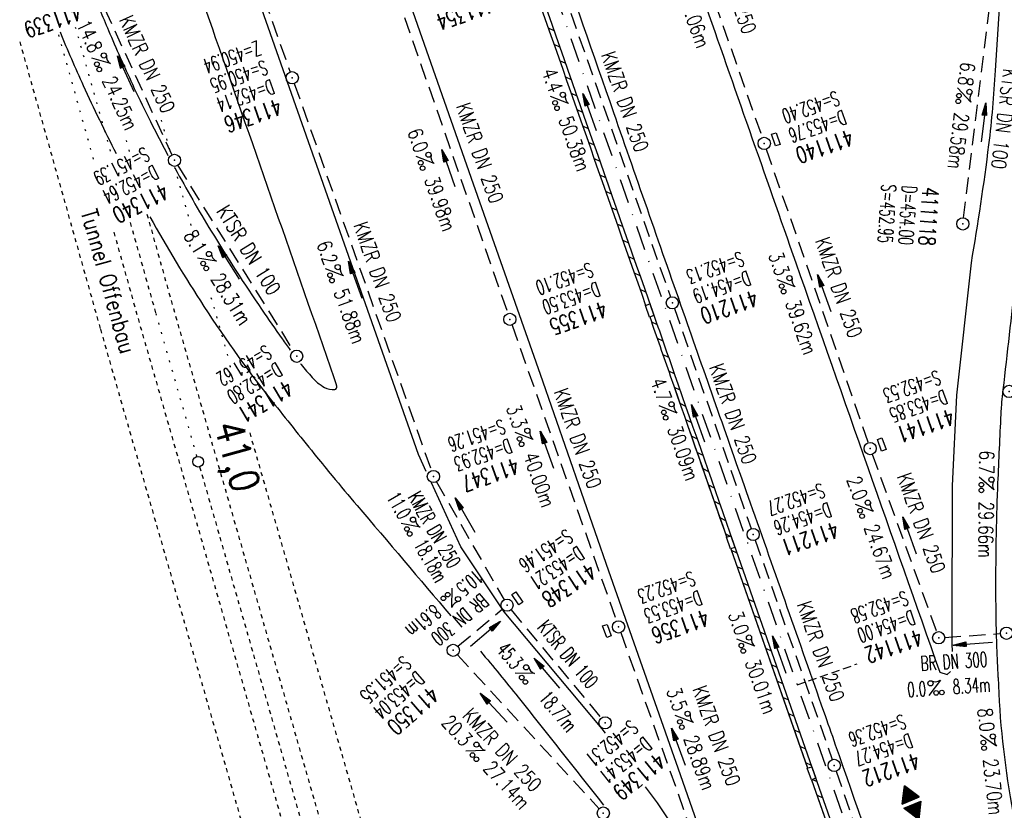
# Model space of a CAD drawing. Extents: x 446740 to 447511, y 442825 to 444035.
# Tile 13 of 23: x 446929 to 447050, y 443736 to 443833. Entities that reach past the tile are written whole.
import ezdxf
from ezdxf.enums import TextEntityAlignment as Align

# ---------------------------------------------------------------- set-up
doc = ezdxf.new("R2010")
doc.units = 0
doc.header["$LTSCALE"] = 2
doc.header["$MEASUREMENT"] = 0
for name, pattern in [('ACAD_ISO03W100', [0.5, 0.25, -0.25]), ('AUSGEZOGEN', [0]), ('GESTRICH-X2', [1.5, 1, -0.5]), ('GESTRICHELT', [0.75, 0.5, -0.25]), ('PUNKTX2_STR', [0.6, 0.1, -0.5]), ('STRICHPT-X3', [3, 1.5, -0.75, 0, -0.75])]:
    doc.linetypes.add(name, pattern=pattern)
doc.layers.get('0').update_dxf_attribs({"linetype": 'AUSGEZOGEN'})
for name, color, linetype in [('ACHSE', 250, 'STRICHPT-X3'), ('Bahnachse', 7, 'CONTINUOUS'), ('DB-Bahnachse', 15, 'CONTINUOUS'), ('FBR', 8, 'CONTINUOUS'), ('GEF', 7, 'CONTINUOUS'), ('Gleisachsen', 7, 'CONTINUOUS'), ('HEKTOM', 250, 'GESTRICHELT'), ('Ingenieurbauwerke', 15, 'CONTINUOUS'), ('KANAL', 7, 'GESTRICH-X2'), ('PFEIL', 7, 'CONTINUOUS'), ('SCHACHTNR', 6, 'CONTINUOUS'), ('SCHLITZRINNE', 8, 'AUSGEZOGEN'), ('SCHSYMBOL', 7, 'AUSGEZOGEN'), ('TEXTO', 4, 'CONTINUOUS'), ('TEXTU', 4, 'CONTINUOUS')]:
    doc.layers.add(name, color=color, linetype=linetype)
doc.styles.add('ROMANS', font='romans.shx', dxfattribs={"width": 0.8})

# ---------------------------------------------------------------- blocks, each defined once
blk = doc.blocks.new('PROM')
blk.add_line((1.57, 1.82), (0.02, 0.02))
for centre, radius in [((0.32, 1.51), 0.317), ((0.94, 0.29), 0.283), ((1.64, 0.29), 0.283)]:
    blk.add_circle(centre, radius)
blk.add_arc((0.99, 2.68), 1.03, 239.1414, 303.3549)
blk = doc.blocks.new('PFEIL2')
at = {"color": 0}
for p, q in [((0.88, 0), (-2.4, -0.01)), ((0.88, -0.27), (0.88, 0.28)), ((0.88, 0.28), (2.43, 0.01)), ((0.91, 0.27), (0.88, 0.26)), ((0.97, 0.26), (0.88, 0.25)), ((1.02, 0.25), (0.88, 0.23)), ((1.07, 0.24), (0.88, 0.21)), ((1.13, 0.23), (0.88, 0.19)), ((1.18, 0.22), (0.88, 0.17)), ((1.24, 0.21), (0.88, 0.15)), ((1.29, 0.21), (0.88, 0.14)), ((1.34, 0.2), (0.88, 0.12)), ((1.4, 0.19), (0.88, 0.1)), ((1.45, 0.18), (0.88, 0.08)), ((1.51, 0.17), (0.88, 0.06)), ((1.56, 0.16), (0.88, 0.04)), ((1.61, 0.15), (0.88, 0.02)), ((1.67, 0.14), (0.88, 0.01)), ((1.72, 0.13), (0.88, -0.01)), ((1.78, 0.12), (0.88, -0.03)), ((1.83, 0.11), (0.88, -0.05)), ((1.88, 0.1), (0.88, -0.07)), ((1.94, 0.09), (0.88, -0.09)), ((2.05, 0.08), (0.88, -0.12)), ((1.99, 0.08), (0.88, -0.11)), ((2.1, 0.07), (0.88, -0.14)), ((2.15, 0.06), (0.88, -0.16)), ((2.21, 0.05), (0.88, -0.18)), ((2.26, 0.04), (0.88, -0.2)), ((2.32, 0.03), (0.88, -0.22)), ((2.37, 0.02), (0.88, -0.23)), ((2.42, 0.01), (0.88, -0.25)), ((2.43, 0.01), (0.88, -0.27))]:
    blk.add_line(p, q, dxfattribs=at)
blk = doc.blocks.new('GST')
at = {"color": 0}
blk.add_circle((0, 0), 0.75, dxfattribs=at)
blk.add_point((0, 0), dxfattribs=at)
blk = doc.blocks.new('10')
blk.add_blockref('GST', (0, 0))
blk = doc.blocks.new('13')
blk.add_lwpolyline([(0.76, 1.22), (-0.75, 1.22), (-0.75, 1.8), (0.76, 1.8)], close=True)
at = {"rotation": 180}
blk.add_blockref('GST', (0, 0), dxfattribs=at)
blk = doc.blocks.new('17')
blk.add_lwpolyline([(-0.76, -1.22), (0.75, -1.22), (0.75, -1.8), (-0.76, -1.8)], close=True)
blk.add_blockref('GST', (0, 0))
blk = doc.blocks.new('*X7')
at = {"color": 0}
for p, q in [((377.33, 181.399), (378.129, 182.198)), ((377.342, 181.42), (378.126, 182.204)), ((377.354, 181.441), (378.122, 182.209)), ((377.366, 181.462), (378.119, 182.215)), ((377.378, 181.483), (378.116, 182.221)), ((377.39, 181.504), (378.113, 182.226)), ((377.402, 181.525), (378.109, 182.232)), ((377.414, 181.546), (378.106, 182.238)), ((377.426, 181.566), (378.103, 182.243)), ((377.438, 181.587), (378.1, 182.249)), ((377.45, 181.608), (378.096, 182.254)), ((377.462, 181.629), (378.093, 182.26)), ((377.474, 181.65), (378.09, 182.266)), ((377.487, 181.671), (378.087, 182.271)), ((377.499, 181.692), (378.083, 182.277)), ((377.511, 181.713), (378.08, 182.282)), ((377.523, 181.734), (378.077, 182.288)), ((377.535, 181.755), (378.074, 182.294)), ((377.547, 181.776), (378.071, 182.299)), ((377.559, 181.796), (378.067, 182.305)), ((377.571, 181.817), (378.064, 182.31)), ((377.583, 181.838), (378.061, 182.316)), ((377.595, 181.859), (378.058, 182.322)), ((377.607, 181.88), (378.054, 182.327)), ((377.619, 181.901), (378.051, 182.333)), ((377.631, 181.922), (378.048, 182.338)), ((377.644, 181.943), (378.045, 182.344)), ((377.656, 181.964), (378.041, 182.35)), ((377.668, 181.985), (378.038, 182.355)), ((377.68, 182.006), (378.035, 182.361)), ((377.692, 182.027), (378.032, 182.366)), ((377.704, 182.047), (378.028, 182.372)), ((377.716, 182.068), (378.025, 182.378)), ((377.728, 182.089), (378.022, 182.383)), ((377.74, 182.11), (378.019, 182.389)), ((377.752, 182.131), (378.016, 182.394)), ((377.764, 182.152), (378.012, 182.4)), ((377.776, 182.173), (378.009, 182.406)), ((377.788, 182.194), (378.006, 182.411)), ((377.8, 182.215), (378.003, 182.417)), ((377.813, 182.236), (377.999, 182.422)), ((377.825, 182.257), (377.996, 182.428)), ((377.837, 182.277), (377.993, 182.434)), ((377.849, 182.298), (377.99, 182.439)), ((377.861, 182.319), (377.986, 182.445)), ((377.873, 182.34), (377.983, 182.45)), ((377.885, 182.361), (377.98, 182.456)), ((377.897, 182.382), (377.977, 182.462)), ((377.909, 182.403), (377.973, 182.467)), ((377.921, 182.424), (377.97, 182.473)), ((377.933, 182.445), (377.967, 182.478)), ((377.945, 182.466), (377.964, 182.484)), ((377.107, 180.991), (378.197, 182.081)), ((377.112, 181.023), (378.187, 182.097)), ((377.116, 180.991), (378.2, 182.075)), ((377.124, 181.044), (378.184, 182.103)), ((377.125, 180.991), (378.203, 182.069)), ((377.133, 180.991), (378.206, 182.064)), ((377.136, 181.065), (378.181, 182.109)), ((377.142, 180.991), (378.21, 182.058)), ((377.148, 181.085), (378.177, 182.114)), ((377.151, 180.991), (378.213, 182.053)), ((377.16, 180.991), (378.216, 182.047)), ((377.161, 181.106), (378.174, 182.12)), ((377.169, 180.991), (378.219, 182.041)), ((377.173, 181.127), (378.171, 182.125)), ((377.178, 180.991), (378.223, 182.036)), ((377.185, 181.148), (378.168, 182.131)), ((377.186, 180.991), (378.226, 182.03)), ((377.195, 180.991), (378.229, 182.025)), ((377.197, 181.169), (378.164, 182.137)), ((377.204, 180.991), (378.232, 182.019)), ((377.209, 181.19), (378.161, 182.142)), ((377.213, 180.991), (378.236, 182.013)), ((377.221, 181.211), (378.158, 182.148)), ((377.222, 180.991), (378.239, 182.008)), ((377.231, 180.991), (378.242, 182.002)), ((377.233, 181.232), (378.155, 182.153)), ((377.239, 180.991), (378.245, 181.997)), ((377.245, 181.253), (378.151, 182.159)), ((377.248, 180.991), (378.248, 181.991)), ((377.257, 181.274), (378.148, 182.165)), ((377.257, 180.991), (378.252, 181.985)), ((377.266, 180.991), (378.255, 181.98)), ((377.269, 181.295), (378.145, 182.17)), ((377.275, 180.991), (378.258, 181.974)), ((377.281, 181.316), (378.142, 182.176)), ((377.284, 180.991), (378.261, 181.969)), ((377.292, 180.991), (378.265, 181.963)), ((377.293, 181.336), (378.138, 182.181)), ((377.301, 180.991), (378.268, 181.957)), ((377.305, 181.357), (378.135, 182.187)), ((377.31, 180.991), (378.271, 181.952)), ((377.318, 181.378), (378.132, 182.193)), ((377.319, 180.991), (378.274, 181.946)), ((377.328, 180.991), (378.278, 181.941)), ((377.337, 180.991), (378.281, 181.935)), ((377.346, 180.991), (378.284, 181.929)), ((377.354, 180.991), (378.287, 181.924)), ((377.363, 180.991), (378.291, 181.918)), ((377.372, 180.991), (378.294, 181.913)), ((377.381, 180.991), (378.297, 181.907)), ((377.39, 180.991), (378.3, 181.901)), ((377.399, 180.991), (378.303, 181.896)), ((377.407, 180.991), (378.307, 181.89)), ((377.416, 180.991), (378.31, 181.884)), ((377.425, 180.991), (378.313, 181.879)), ((377.434, 180.991), (378.316, 181.873)), ((377.443, 180.991), (378.32, 181.868)), ((377.452, 180.991), (378.323, 181.862)), ((377.46, 180.991), (378.326, 181.856)), ((377.469, 180.991), (378.329, 181.851)), ((377.478, 180.991), (378.333, 181.845)), ((377.487, 180.991), (378.336, 181.84)), ((377.496, 180.991), (378.339, 181.834)), ((377.505, 180.991), (378.342, 181.828)), ((377.513, 180.991), (378.346, 181.823)), ((377.522, 180.991), (378.349, 181.817)), ((377.531, 180.991), (378.352, 181.812)), ((377.54, 180.991), (378.355, 181.806)), ((377.549, 180.991), (378.358, 181.8)), ((377.558, 180.991), (378.362, 181.795)), ((377.566, 180.991), (378.365, 181.789)), ((377.575, 180.991), (378.368, 181.784)), ((377.584, 180.991), (378.371, 181.778)), ((377.593, 180.991), (378.375, 181.772)), ((377.602, 180.991), (378.378, 181.767)), ((377.611, 180.991), (378.381, 181.761)), ((377.62, 180.991), (378.384, 181.756)), ((377.628, 180.991), (378.388, 181.75)), ((377.637, 180.991), (378.391, 181.744)), ((377.646, 180.991), (378.394, 181.739)), ((377.655, 180.991), (378.397, 181.733)), ((377.664, 180.991), (378.401, 181.728)), ((377.673, 180.991), (378.404, 181.722)), ((377.681, 180.991), (378.407, 181.716)), ((377.69, 180.991), (378.41, 181.711)), ((377.699, 180.991), (378.413, 181.705)), ((377.708, 180.991), (378.417, 181.7)), ((377.717, 180.991), (378.42, 181.694)), ((377.726, 180.991), (378.423, 181.688)), ((377.734, 180.991), (378.426, 181.683)), ((377.743, 180.991), (378.43, 181.677)), ((377.752, 180.991), (378.433, 181.672)), ((377.761, 180.991), (378.436, 181.666)), ((377.77, 180.991), (378.439, 181.66)), ((377.779, 180.991), (378.443, 181.655)), ((377.787, 180.991), (378.446, 181.649)), ((377.796, 180.991), (378.449, 181.644)), ((377.805, 180.991), (378.452, 181.638)), ((377.814, 180.991), (378.456, 181.632)), ((377.823, 180.991), (378.459, 181.627)), ((377.832, 180.991), (378.462, 181.621)), ((377.84, 180.991), (378.465, 181.616)), ((377.849, 180.991), (378.468, 181.61)), ((377.858, 180.991), (378.472, 181.604)), ((377.867, 180.991), (378.475, 181.599)), ((377.876, 180.991), (378.478, 181.593)), ((377.885, 180.991), (378.481, 181.588)), ((377.894, 180.991), (378.485, 181.582)), ((377.902, 180.991), (378.488, 181.576)), ((377.911, 180.991), (378.491, 181.571)), ((377.92, 180.991), (378.494, 181.565)), ((377.929, 180.991), (378.498, 181.559)), ((377.938, 180.991), (378.501, 181.554)), ((377.947, 180.991), (378.504, 181.548)), ((377.955, 180.991), (378.507, 181.543)), ((377.964, 180.991), (378.511, 181.537)), ((377.973, 180.991), (378.514, 181.531)), ((377.982, 180.991), (378.517, 181.526)), ((377.991, 180.991), (378.52, 181.52)), ((378, 180.991), (378.523, 181.515)), ((378.008, 180.991), (378.527, 181.509)), ((378.017, 180.991), (378.53, 181.503)), ((378.026, 180.991), (378.533, 181.498)), ((378.035, 180.991), (378.536, 181.492)), ((378.044, 180.991), (378.54, 181.487)), ((378.053, 180.991), (378.543, 181.481)), ((378.061, 180.991), (378.546, 181.475)), ((378.07, 180.991), (378.549, 181.47)), ((378.079, 180.991), (378.553, 181.464)), ((378.088, 180.991), (378.556, 181.459)), ((378.097, 180.991), (378.559, 181.453)), ((378.106, 180.991), (378.562, 181.447)), ((378.114, 180.991), (378.565, 181.442)), ((378.123, 180.991), (378.569, 181.436)), ((378.132, 180.991), (378.572, 181.431)), ((378.141, 180.991), (378.575, 181.425)), ((378.15, 180.991), (378.578, 181.419)), ((378.159, 180.991), (378.582, 181.414)), ((378.168, 180.991), (378.585, 181.408)), ((378.176, 180.991), (378.588, 181.403)), ((378.185, 180.991), (378.591, 181.397)), ((378.194, 180.991), (378.595, 181.391)), ((378.203, 180.991), (378.598, 181.386)), ((378.212, 180.991), (378.601, 181.38)), ((378.221, 180.991), (378.604, 181.375)), ((378.229, 180.991), (378.608, 181.369)), ((378.238, 180.991), (378.611, 181.363)), ((378.247, 180.991), (378.614, 181.358)), ((378.256, 180.991), (378.617, 181.352)), ((378.265, 180.991), (378.62, 181.347)), ((378.274, 180.991), (378.624, 181.341)), ((378.282, 180.991), (378.627, 181.335)), ((378.291, 180.991), (378.63, 181.33)), ((378.3, 180.991), (378.633, 181.324)), ((378.309, 180.991), (378.637, 181.319)), ((378.318, 180.991), (378.64, 181.313)), ((378.327, 180.991), (378.643, 181.307)), ((378.335, 180.991), (378.646, 181.302)), ((378.344, 180.991), (378.65, 181.296)), ((378.353, 180.991), (378.653, 181.291)), ((378.362, 180.991), (378.656, 181.285)), ((378.371, 180.991), (378.659, 181.279)), ((377.099, 180.568), (377.108, 180.577)), ((377.102, 180.562), (377.117, 180.577)), ((377.106, 180.556), (377.126, 180.577)), ((377.109, 180.551), (377.135, 180.577)), ((377.112, 180.545), (377.144, 180.577)), ((377.115, 180.54), (377.153, 180.577)), ((377.119, 180.534), (377.161, 180.577)), ((377.122, 180.528), (377.17, 180.577)), ((377.125, 180.523), (377.179, 180.577)), ((377.128, 180.517), (377.188, 180.577)), ((377.131, 180.512), (377.197, 180.577)), ((377.135, 180.506), (377.206, 180.577)), ((377.138, 180.5), (377.214, 180.577)), ((377.141, 180.495), (377.223, 180.577)), ((377.144, 180.489), (377.232, 180.577)), ((377.148, 180.484), (377.241, 180.577)), ((377.151, 180.478), (377.25, 180.577)), ((377.154, 180.472), (377.259, 180.577)), ((377.157, 180.467), (377.267, 180.577)), ((377.161, 180.461), (377.276, 180.577)), ((377.164, 180.456), (377.285, 180.577)), ((377.167, 180.45), (377.294, 180.577)), ((377.17, 180.444), (377.303, 180.577)), ((377.174, 180.439), (377.312, 180.577)), ((377.177, 180.433), (377.32, 180.577)), ((377.18, 180.428), (377.329, 180.577)), ((377.183, 180.422), (377.338, 180.577)), ((377.186, 180.416), (377.347, 180.577)), ((377.19, 180.411), (377.356, 180.577)), ((377.193, 180.405), (377.365, 180.577)), ((377.196, 180.4), (377.373, 180.577)), ((377.199, 180.394), (377.382, 180.577)), ((377.203, 180.388), (377.391, 180.577)), ((377.206, 180.383), (377.4, 180.577)), ((377.209, 180.377), (377.409, 180.577)), ((377.212, 180.372), (377.418, 180.577)), ((377.216, 180.366), (377.427, 180.577)), ((377.219, 180.36), (377.435, 180.577)), ((377.222, 180.355), (377.444, 180.577)), ((377.225, 180.349), (377.453, 180.577)), ((377.229, 180.344), (377.462, 180.577)), ((377.232, 180.338), (377.471, 180.577)), ((377.235, 180.332), (377.48, 180.577)), ((377.238, 180.327), (377.488, 180.577)), ((377.241, 180.321), (377.497, 180.577)), ((377.245, 180.315), (377.506, 180.577)), ((377.248, 180.31), (377.515, 180.577)), ((377.251, 180.304), (377.524, 180.577)), ((377.254, 180.299), (377.533, 180.577)), ((377.258, 180.293), (377.541, 180.577)), ((377.261, 180.287), (377.55, 180.577)), ((377.264, 180.282), (377.559, 180.577)), ((377.267, 180.276), (377.568, 180.577)), ((377.271, 180.271), (377.577, 180.577)), ((377.274, 180.265), (377.586, 180.577)), ((377.277, 180.259), (377.594, 180.577)), ((377.28, 180.254), (377.603, 180.577)), ((377.284, 180.248), (377.612, 180.577)), ((377.287, 180.243), (377.621, 180.577)), ((377.29, 180.237), (377.63, 180.577)), ((377.293, 180.231), (377.639, 180.577)), ((377.296, 180.226), (377.647, 180.577)), ((377.3, 180.22), (377.656, 180.577)), ((377.303, 180.215), (377.665, 180.577)), ((377.306, 180.209), (377.674, 180.577)), ((377.309, 180.203), (377.683, 180.577)), ((377.313, 180.198), (377.692, 180.577)), ((377.316, 180.192), (377.701, 180.577)), ((377.319, 180.187), (377.709, 180.577)), ((377.322, 180.181), (377.718, 180.577)), ((377.326, 180.175), (377.727, 180.577)), ((377.329, 180.17), (377.736, 180.577)), ((377.332, 180.164), (377.745, 180.577)), ((377.335, 180.159), (377.754, 180.577)), ((377.339, 180.153), (377.762, 180.577)), ((377.342, 180.147), (377.771, 180.577)), ((377.345, 180.142), (377.78, 180.577)), ((377.348, 180.136), (377.789, 180.577)), ((377.351, 180.131), (377.798, 180.577)), ((377.355, 180.125), (377.807, 180.577)), ((377.358, 180.119), (377.815, 180.577)), ((377.361, 180.114), (377.824, 180.577)), ((377.364, 180.108), (377.833, 180.577)), ((377.368, 180.103), (377.842, 180.577)), ((377.371, 180.097), (377.851, 180.577)), ((377.374, 180.091), (377.86, 180.577)), ((377.377, 180.086), (377.868, 180.577)), ((377.381, 180.08), (377.877, 180.577)), ((377.384, 180.075), (377.886, 180.577)), ((377.387, 180.069), (377.895, 180.577)), ((377.39, 180.063), (377.904, 180.577)), ((377.394, 180.058), (377.913, 180.577)), ((377.397, 180.052), (377.921, 180.577)), ((377.4, 180.047), (377.93, 180.577)), ((377.403, 180.041), (377.939, 180.577)), ((377.406, 180.035), (377.948, 180.577)), ((377.41, 180.03), (377.957, 180.577)), ((377.413, 180.024), (377.966, 180.577)), ((377.416, 180.018), (377.975, 180.577)), ((377.419, 180.013), (377.983, 180.577)), ((377.423, 180.007), (377.992, 180.577)), ((377.426, 180.002), (378.001, 180.577)), ((377.429, 179.996), (378.01, 180.577)), ((377.432, 179.99), (378.019, 180.577)), ((377.436, 179.985), (378.028, 180.577)), ((377.439, 179.979), (378.036, 180.577)), ((377.442, 179.974), (378.045, 180.577)), ((377.445, 179.968), (378.054, 180.577)), ((377.449, 179.962), (378.063, 180.577)), ((377.452, 179.957), (378.072, 180.577)), ((377.455, 179.951), (378.081, 180.577)), ((377.458, 179.946), (378.089, 180.577)), ((377.461, 179.94), (378.098, 180.577)), ((377.465, 179.934), (378.107, 180.577)), ((377.468, 179.929), (378.116, 180.577)), ((377.471, 179.923), (378.125, 180.577)), ((377.474, 179.918), (378.134, 180.577)), ((377.478, 179.912), (378.142, 180.577)), ((377.481, 179.906), (378.151, 180.577)), ((377.484, 179.901), (378.16, 180.577)), ((377.487, 179.895), (378.169, 180.577)), ((377.491, 179.89), (378.178, 180.577)), ((377.494, 179.884), (378.187, 180.577)), ((377.497, 179.878), (378.196, 180.577)), ((377.5, 179.873), (378.204, 180.577)), ((377.504, 179.867), (378.213, 180.577)), ((377.507, 179.862), (378.222, 180.577)), ((377.51, 179.856), (378.231, 180.577)), ((377.513, 179.85), (378.24, 180.577)), ((377.516, 179.845), (378.249, 180.577)), ((377.52, 179.839), (378.257, 180.577)), ((377.523, 179.834), (378.266, 180.577)), ((377.526, 179.828), (378.275, 180.577)), ((377.529, 179.822), (378.284, 180.577)), ((377.533, 179.817), (378.293, 180.577)), ((377.536, 179.811), (378.302, 180.577)), ((377.539, 179.806), (378.31, 180.577)), ((377.542, 179.8), (378.319, 180.577)), ((377.546, 179.794), (378.328, 180.577)), ((377.549, 179.789), (378.337, 180.577)), ((377.552, 179.783), (378.346, 180.577)), ((377.555, 179.778), (378.355, 180.577)), ((377.559, 179.772), (378.363, 180.577)), ((377.562, 179.766), (378.372, 180.577)), ((377.565, 179.761), (378.381, 180.577)), ((377.568, 179.755), (378.39, 180.577)), ((377.571, 179.75), (378.399, 180.577)), ((377.575, 179.744), (378.408, 180.577)), ((377.578, 179.738), (378.416, 180.577)), ((377.581, 179.733), (378.425, 180.577)), ((377.584, 179.727), (378.434, 180.577)), ((377.588, 179.722), (378.443, 180.577)), ((377.591, 179.716), (378.452, 180.577)), ((377.594, 179.71), (378.461, 180.577)), ((377.597, 179.705), (378.47, 180.577)), ((377.601, 179.699), (378.478, 180.577)), ((377.604, 179.693), (378.487, 180.577)), ((377.607, 179.688), (378.496, 180.577)), ((377.61, 179.682), (378.505, 180.577)), ((377.614, 179.677), (378.514, 180.577)), ((377.617, 179.671), (378.523, 180.577)), ((377.62, 179.665), (378.531, 180.577)), ((377.623, 179.66), (378.54, 180.577)), ((377.626, 179.654), (378.549, 180.577)), ((377.63, 179.649), (378.558, 180.577)), ((377.633, 179.643), (378.567, 180.577)), ((377.636, 179.637), (378.576, 180.577)), ((377.639, 179.632), (378.584, 180.577)), ((377.643, 179.626), (378.593, 180.577)), ((377.646, 179.621), (378.602, 180.577)), ((377.649, 179.615), (378.611, 180.577)), ((377.652, 179.609), (378.62, 180.577)), ((377.656, 179.604), (378.629, 180.577)), ((377.659, 179.598), (378.637, 180.577)), ((377.662, 179.593), (378.646, 180.577)), ((377.665, 179.587), (378.655, 180.577)), ((377.669, 179.581), (378.664, 180.577)), ((377.672, 179.576), (378.673, 180.577)), ((377.675, 179.57), (378.682, 180.577)), ((377.678, 179.565), (378.69, 180.577)), ((377.681, 179.559), (378.699, 180.577)), ((377.685, 179.553), (378.708, 180.577)), ((377.688, 179.548), (378.717, 180.577)), ((377.691, 179.542), (378.726, 180.577)), ((377.694, 179.537), (378.735, 180.577)), ((377.698, 179.531), (378.744, 180.577)), ((377.701, 179.525), (378.752, 180.577)), ((377.704, 179.52), (378.761, 180.577)), ((377.707, 179.514), (378.77, 180.577)), ((377.711, 179.509), (378.779, 180.577)), ((377.714, 179.503), (378.788, 180.577)), ((377.717, 179.497), (378.797, 180.577)), ((377.72, 179.492), (378.805, 180.577)), ((377.724, 179.486), (378.814, 180.577)), ((377.733, 179.469), (378.806, 180.542)), ((377.736, 179.464), (378.794, 180.521)), ((377.74, 179.458), (378.781, 180.5)), ((377.743, 179.453), (378.769, 180.479)), ((377.746, 179.447), (378.757, 180.458)), ((377.749, 179.441), (378.745, 180.437)), ((377.753, 179.436), (378.733, 180.416)), ((377.756, 179.43), (378.721, 180.395)), ((377.759, 179.425), (378.709, 180.374)), ((378.38, 180.991), (378.663, 181.274)), ((378.388, 180.991), (378.666, 181.268)), ((378.397, 180.991), (378.669, 181.262)), ((378.406, 180.991), (378.672, 181.257)), ((378.415, 180.991), (378.675, 181.251)), ((378.424, 180.991), (378.679, 181.246)), ((378.433, 180.991), (378.682, 181.24)), ((378.442, 180.991), (378.685, 181.234)), ((378.45, 180.991), (378.688, 181.229)), ((378.459, 180.991), (378.692, 181.223)), ((378.468, 180.991), (378.695, 181.218)), ((378.477, 180.991), (378.698, 181.212)), ((378.486, 180.991), (378.701, 181.206)), ((378.495, 180.991), (378.705, 181.201)), ((378.503, 180.991), (378.708, 181.195)), ((378.512, 180.991), (378.711, 181.19)), ((378.521, 180.991), (378.714, 181.184)), ((378.53, 180.991), (378.718, 181.178)), ((378.539, 180.991), (378.721, 181.173)), ((378.548, 180.991), (378.724, 181.167)), ((378.556, 180.991), (378.727, 181.162)), ((378.565, 180.991), (378.73, 181.156)), ((378.574, 180.991), (378.734, 181.15)), ((378.583, 180.991), (378.737, 181.145)), ((378.592, 180.991), (378.74, 181.139)), ((378.601, 180.991), (378.743, 181.134)), ((378.609, 180.991), (378.747, 181.128)), ((378.618, 180.991), (378.75, 181.122)), ((378.627, 180.991), (378.753, 181.117)), ((378.636, 180.991), (378.756, 181.111)), ((378.645, 180.991), (378.76, 181.106)), ((378.654, 180.991), (378.763, 181.1)), ((378.662, 180.991), (378.766, 181.094)), ((378.671, 180.991), (378.769, 181.089)), ((378.68, 180.991), (378.773, 181.083)), ((378.689, 180.991), (378.776, 181.078)), ((378.698, 180.991), (378.779, 181.072)), ((378.707, 180.991), (378.782, 181.066)), ((378.716, 180.991), (378.785, 181.061)), ((378.724, 180.991), (378.789, 181.055)), ((378.733, 180.991), (378.792, 181.05)), ((378.742, 180.991), (378.795, 181.044)), ((378.751, 180.991), (378.798, 181.038)), ((378.76, 180.991), (378.802, 181.033)), ((378.769, 180.991), (378.805, 181.027)), ((378.777, 180.991), (378.808, 181.022)), ((378.786, 180.991), (378.811, 181.016)), ((378.795, 180.991), (378.815, 181.01)), ((378.804, 180.991), (378.818, 181.005)), ((378.813, 180.991), (378.821, 180.999)), ((377.762, 179.419), (378.697, 180.353)), ((377.766, 179.413), (378.685, 180.333)), ((377.769, 179.408), (378.673, 180.312)), ((377.772, 179.402), (378.661, 180.291)), ((377.775, 179.396), (378.649, 180.27)), ((377.779, 179.391), (378.637, 180.249)), ((377.782, 179.385), (378.624, 180.228)), ((377.785, 179.38), (378.612, 180.207)), ((377.788, 179.374), (378.6, 180.186)), ((377.791, 179.368), (378.588, 180.165)), ((377.795, 179.363), (378.576, 180.144)), ((377.798, 179.357), (378.564, 180.123)), ((377.801, 179.352), (378.552, 180.103)), ((377.804, 179.346), (378.54, 180.082)), ((377.808, 179.34), (378.528, 180.061)), ((377.811, 179.335), (378.516, 180.04)), ((377.814, 179.329), (378.504, 180.019)), ((377.817, 179.324), (378.492, 179.998)), ((377.821, 179.318), (378.48, 179.977)), ((377.824, 179.312), (378.468, 179.956)), ((377.827, 179.307), (378.455, 179.935)), ((377.83, 179.301), (378.443, 179.914)), ((377.834, 179.296), (378.431, 179.893)), ((377.837, 179.29), (378.419, 179.872)), ((377.84, 179.284), (378.407, 179.852)), ((377.843, 179.279), (378.395, 179.831)), ((377.846, 179.273), (378.383, 179.81)), ((377.85, 179.268), (378.371, 179.789)), ((377.853, 179.262), (378.359, 179.768)), ((377.856, 179.256), (378.347, 179.747)), ((377.859, 179.251), (378.335, 179.726)), ((377.863, 179.245), (378.323, 179.705)), ((377.866, 179.24), (378.311, 179.684)), ((377.869, 179.234), (378.298, 179.663)), ((377.872, 179.228), (378.286, 179.642)), ((377.876, 179.223), (378.274, 179.622)), ((377.879, 179.217), (378.262, 179.601)), ((377.882, 179.212), (378.25, 179.58)), ((377.885, 179.206), (378.238, 179.559)), ((377.889, 179.2), (378.226, 179.538)), ((377.892, 179.195), (378.214, 179.517)), ((377.895, 179.189), (378.202, 179.496)), ((377.898, 179.184), (378.19, 179.475)), ((377.901, 179.178), (378.178, 179.454)), ((377.905, 179.172), (378.166, 179.433)), ((377.908, 179.167), (378.154, 179.412)), ((377.911, 179.161), (378.142, 179.391)), ((377.914, 179.156), (378.129, 179.371)), ((377.918, 179.15), (378.117, 179.35)), ((377.921, 179.144), (378.105, 179.329)), ((377.924, 179.139), (378.093, 179.308)), ((377.927, 179.133), (378.081, 179.287)), ((377.931, 179.128), (378.069, 179.266)), ((377.934, 179.122), (378.057, 179.245)), ((377.937, 179.116), (378.045, 179.224)), ((377.94, 179.111), (378.033, 179.203)), ((377.944, 179.105), (378.021, 179.182)), ((377.947, 179.1), (378.009, 179.161)), ((377.95, 179.094), (377.997, 179.141)), ((377.953, 179.088), (377.985, 179.12)), ((377.956, 179.083), (377.972, 179.099))]:
    blk.add_line(p, q, dxfattribs=at)
blk = doc.blocks.new('HOCHP')
for points in [[(-0.01, 2.24), (-1.15, 0.27), (1.12, 0.27)], [(-0.01, -2.24), (-1.15, -0.27), (1.12, -0.27)]]:
    blk.add_lwpolyline(points, close=True)
at = {"xscale": 1.311372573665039, "yscale": 1.311372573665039, "zscale": 1.311372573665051}
blk.add_blockref('*X7', (-495.66, -237.08), dxfattribs=at)

msp = doc.modelspace()

# ---------------------------------------------------------------- linework, layer by layer
at = {"layer": 'ACHSE', "flags": 128}
msp.add_lwpolyline([(446948.15, 443969.1), (446949.93, 443964.02), (446958.19, 443940.42), (446966.45, 443916.82), (446974.71, 443893.22), (446979.2, 443880.39), (446999.48, 443822.43), (447024.26, 443751.65), (447049.03, 443680.86), (447082.07, 443586.47), (447106.84, 443515.68), (447123.36, 443468.49), (447156.39, 443374.1), (447181.17, 443303.31), (447222.46, 443185.33), (447230.72, 443161.73), (447238.98, 443138.14), (447247.24, 443114.54), (447247.53, 443113.71), (447255.36, 443090.9), (447261.5, 443072.27), (447263.19, 443067.15), (447270.72, 443043.32), (447277.96, 443019.39), (447284.9, 442995.37), (447291.54, 442971.27), (447297.88, 442947.08), (447303.92, 442922.83), (447309.66, 442898.49), (447310.78, 442893.51)], dxfattribs=at)
at = {"layer": 'Bahnachse', "color": 7, "linetype": 'PUNKTX2_STR'}
msp.add_line((446945.65, 443797.2), (446950.67, 443779.65), dxfattribs=at)
at = {"layer": 'Bahnachse', "linetype": 'ACAD_ISO03W100'}
msp.add_line((446951.03, 443778.4), (446970.88, 443709.04), dxfattribs=at)
at = {"layer": 'Bahnachse', "linetype": 'PUNKTX2_STR', "flags": 128}
msp.add_lwpolyline([(446935.79, 443832.33), (446940.3, 443816.26)], dxfattribs=at)
at = {"layer": 'Bahnachse', "linetype": 'ACAD_ISO03W100', "flags": 128}
msp.add_lwpolyline([(446942.52, 443808.35), (446945.65, 443797.2)], dxfattribs=at)
at = {"layer": 'Bahnachse', "color": 7, "linetype": 'Continuous'}
msp.add_circle((446950.85, 443779.02), 0.65, dxfattribs=at)
at = {"layer": 'FBR'}
for points in [[(447045.61, 443803.41, 0.011594), (447047.76, 443817.88, 0.018538), (447048.55, 443827, 0.018351), (447049.39, 443847.23, 0.028572), (447049.31, 443850.41, 0.033395), (447047.82, 443860.29, 0.029605), (447044.76, 443871.15, 0.000058), (447044.04, 443873.23, 0.000111), (447043.66, 443874.32, 0.00065), (447041.18, 443881.43, 0.001872), (447040.3, 443883.9, 0.056151), (447039.64, 443885.25, 0.027107), (447037.82, 443887.77, 0.009804), (447037.13, 443888.6, 0.039357)], [(446996.33, 443882.82, -0.000011), (446996.83, 443881.39), (447012.74, 443835.84, 0.000388), (447024.09, 443803.43, 0.00025), (447041.74, 443753.21)], [(446981.17, 443880.67, -0.000036), (446985.55, 443868.17, -0.00001), (446990.14, 443855.06, -0.000011), (446994.25, 443843.33, -0.000533), (447001.75, 443821.84, 0.000455), (447010.52, 443796.7, 0.000701), (447018.51, 443773.96, -0.000624), (447027.49, 443748.42, -0.000234), (447028.93, 443744.32, 0.000022), (447043.87, 443701.54, 0.000434), (447045.61, 443696.57, 0.000135), (447051.24, 443680.56)], [(446963.39, 443791.05, 0.000903), (446963.47, 443790.95, 0.008098), (446964.82, 443789.35, 0.044964), (446965.49, 443788.71, 0.04079), (446966.34, 443788.13, 0.158037), (446967.58, 443787.88, 0.469329), (446967.85, 443788.3, 0.009198), (446967.52, 443789.32, 0.000223), (446952.99, 443831.01, 0.000003), (446941.42, 443864.13, -0.000017)], [(446937.74, 443837.07, 0.006229), (446939.86, 443831.91, 0.007743), (446942.79, 443825.3, 0.00793), (446944.71, 443821.32, 0.005906), (446947.15, 443816.59, 0.014284)], [(447054.96, 443836.73, -0.000127), (447053.26, 443821.35, -0.000264), (447052.43, 443813.94, -0.00046), (447049.38, 443787, 0.009424), (447049.26, 443785.68, 0.007359), (447049.21, 443784.86, 0.000714), (447048.83, 443776.41, 0.000002), (447048.8, 443775.69, 0.00068), (447048.8, 443775.68, 0.000017), (447048.8, 443775.62, 0.000006), (447048.79, 443775.44, 0.000047), (447048.79, 443775.42, 0.000003), (447048.77, 443775.04, 0.003133), (447048.73, 443773.67, 0.001293), (447048.64, 443770.33, 0.00373), (447048.59, 443767.05, 0.002772), (447048.58, 443762.63, 0.002765), (447048.61, 443759.81, 0.0033), (447048.66, 443757.45, 0.004156), (447048.75, 443754.92, 0.004426), (447048.87, 443752.55, 0.002924)], [(446933.92, 443831.72, 0.010856), (446936.77, 443825.14, 0.009692), (446940.79, 443816.82, 0.021485)], [(446947.99, 443815.04, 0.012277), (446952.46, 443807.28, 0.013079), (446958.63, 443797.71, 0.003438), (446961.14, 443794.08, 0.004536), (446962.12, 443792.72, 0.010945)], [(446944.93, 443809.04, 0.01666), (446951.56, 443798.06, 0.023922), (446960.24, 443786.01, 0.001436), (446965.36, 443779.63, 0.003875), (446967.28, 443777.28, 0.002785), (446970.32, 443773.66, -0.000602), (446981.8, 443760.13, -0.0066)], [(446985.46, 443755.77, -0.004362), (446990.06, 443750.14, -0.003238), (447000.52, 443736.91)]]:
    msp.add_lwpolyline(points, format="xyb", dxfattribs=at)
at = {"layer": 'FBR', "flags": 128}
msp.add_lwpolyline([(446961.9, 443877.94), (446968.15, 443860.13), (446970.63, 443852.86), (446970.8, 443852.27), (446976.34, 443836.55), (446984.57, 443813.11), (446992.78, 443789.74), (447001.12, 443765.64), (447009.39, 443742.17), (447013.08, 443731.65)], dxfattribs=at)
at = {"layer": 'FBR'}
for points in [[(446978.81, 443777.8), (446977.84, 443779.92), (446953.98, 443847.79), (446944.37, 443875.21)], [(447043.27, 443758.43), (447043.29, 443776.07), (447043.83, 443787.19), (447045.61, 443803.41)], [(447000.77, 443745.73), (447000.36, 443746.27), (446988.33, 443760.6), (446983.05, 443768.58), (446979.44, 443776.44)], [(447043.28, 443755.74), (447043.27, 443756.68), (447043.27, 443758.43)], [(447041.74, 443753.21), (447042.63, 443752.91), (447043.04, 443753.31)], [(447011.87, 443730.91), (447011.5, 443730.65), (447007.14, 443737.2), (447005.68, 443739.15)]]:
    msp.add_lwpolyline(points, dxfattribs=at)
msp.add_arc((447159.46, 443756.37), 110.65, 181.9765, 198.2235, dxfattribs=at)
at = {"layer": 'Gleisachsen', "color": 8, "linetype": 'PUNKTX2_STR'}
msp.add_line((446942.03, 443818.43), (446942.43, 443817), dxfattribs=at)
at = {"layer": 'Gleisachsen', "linetype": 'ACAD_ISO03W100'}
for p, q in [((446944.57, 443809.37), (446947.81, 443797.81)), ((446947.81, 443797.82), (446973.38, 443708.46)), ((446943.48, 443796.58), (446969.06, 443707.22))]:
    msp.add_line(p, q, dxfattribs=at)
at = {"layer": 'Gleisachsen', "color": 8, "linetype": 'PUNKTX2_STR', "flags": 128}
msp.add_lwpolyline([(446933.73, 443831.35), (446938.17, 443815.52)], dxfattribs=at)
at = {"layer": 'Gleisachsen', "linetype": 'ACAD_ISO03W100', "flags": 128}
msp.add_lwpolyline([(446940.51, 443807.17), (446943.48, 443796.59)], dxfattribs=at)
at = {"layer": 'HEKTOM'}
msp.add_line((447024.25, 443751.66), (447031.61, 443754.23), dxfattribs=at)
at = {"layer": 'Ingenieurbauwerke', "color": 8, "linetype": 'PUNKTX2_STR'}
for p, q in [((446946.31, 443820.92), (446947.43, 443816.94)), ((446947.94, 443815.11), (446949.98, 443807.86)), ((446952.42, 443799.14), (446954.48, 443791.97))]:
    msp.add_line(p, q, dxfattribs=at)
at = {"layer": 'Ingenieurbauwerke', "linetype": 'ACAD_ISO03W100'}
for p, q in [((446938.87, 443795.26), (446964.44, 443705.89)), ((446957.17, 443782.56), (446978, 443709.79))]:
    msp.add_line(p, q, dxfattribs=at)
at = {"layer": 'Ingenieurbauwerke', "linetype": 'ACAD_ISO03W100', "flags": 128}
msp.add_lwpolyline([(446928.98, 443830.52), (446938.86, 443795.29)], dxfattribs=at)
at = {"layer": 'KANAL'}
for p, q in [((446944.84, 443875.44), (446962.12, 443826.81)), ((447007.22, 443855.16), (447019.97, 443818.78)), ((446992.56, 443845.34), (447008.72, 443799.22)), ((446938.13, 443837.31), (446947.62, 443816.66)), ((447044.66, 443808.91), (447048.09, 443836.78)), ((446976.13, 443833.5), (446988.81, 443797.19)), ((446962.63, 443825.41), (446979.44, 443777.91)), ((447020.47, 443817.34), (447032.97, 443781.34)), ((446948.34, 443815.34), (446962.53, 443792.59)), ((447009.22, 443797.81), (447018.63, 443770.81)), ((446989.31, 443795.78), (447002.13, 443759.47)), ((447033.47, 443779.94), (447041.34, 443758.12)), ((446980.06, 443776.56), (446988.34, 443762.09)), ((447019.12, 443769.41), (447028.56, 443742.5)), ((446982.69, 443756.38), (446988.12, 443760.94)), ((446989.19, 443760.84), (447000.25, 443747.59)), ((447002.63, 443758.06), (447011.81, 443732.25)), ((447042.34, 443757.47), (447049.16, 443757.94)), ((446982.62, 443755.34), (447000, 443736.47)), ((447029.03, 443741.06), (447038.28, 443714.66))]:
    msp.add_line(p, q, dxfattribs=at)
at = {"layer": 'SCHLITZRINNE'}
for p, q in [((446993.74, 443832.24), (446994.45, 443831.9)), ((446994.45, 443830.24), (446995.15, 443829.9)), ((446995.15, 443828.24), (446995.85, 443827.9)), ((446995.85, 443826.23), (446996.56, 443825.89)), ((446996.55, 443824.23), (446997.26, 443823.89)), ((446997.26, 443822.23), (446997.96, 443821.89)), ((446997.96, 443820.22), (446998.66, 443819.88)), ((446998.66, 443818.22), (446999.37, 443817.88)), ((446999.36, 443816.22), (447000.07, 443815.88)), ((447000.07, 443814.21), (447000.77, 443813.88)), ((447000.77, 443812.21), (447001.47, 443811.87)), ((447001.47, 443810.21), (447002.18, 443809.87)), ((447002.17, 443808.21), (447002.88, 443807.87)), ((447002.88, 443806.2), (447003.58, 443805.86)), ((447003.58, 443804.2), (447004.28, 443803.86)), ((447004.28, 443802.2), (447004.99, 443801.86)), ((447004.98, 443800.19), (447005.69, 443799.85)), ((447006.39, 443796.19), (447007.09, 443795.85)), ((447007.09, 443794.18), (447007.79, 443793.85)), ((447007.79, 443792.18), (447008.49, 443791.84)), ((447008.49, 443790.18), (447009.19, 443789.84)), ((447009.19, 443788.18), (447009.89, 443787.84)), ((447009.89, 443786.18), (447010.59, 443785.84)), ((447010.59, 443784.18), (447011.29, 443783.84)), ((447011.28, 443782.18), (447011.99, 443781.84)), ((447011.98, 443780.18), (447012.69, 443779.84)), ((447012.68, 443778.17), (447013.38, 443777.84)), ((447013.38, 443776.17), (447014.08, 443775.83)), ((447014.08, 443774.17), (447014.78, 443773.83)), ((447014.77, 443772.17), (447015.48, 443771.83)), ((447015.47, 443770.17), (447016.03, 443769.9)), ((447016.17, 443769.83), (447016.18, 443769.83)), ((447016.17, 443768.17), (447016.88, 443767.83)), ((447016.87, 443766.17), (447017.58, 443765.83)), ((447017.57, 443764.16), (447018.28, 443763.83)), ((447018.27, 443762.16), (447018.98, 443761.82)), ((447018.98, 443760.16), (447019.68, 443759.82)), ((447019.68, 443758.16), (447020.38, 443757.82)), ((447020.38, 443756.16), (447021.08, 443755.82)), ((447021.08, 443754.15), (447021.78, 443753.81)), ((447021.78, 443752.15), (447022.48, 443751.81)), ((447022.48, 443750.15), (447023.19, 443749.81)), ((447023.18, 443748.15), (447023.89, 443747.81)), ((447023.88, 443746.14), (447024.59, 443745.8)), ((447024.58, 443744.14), (447025.29, 443743.8)), ((447025.29, 443742.14), (447025.99, 443741.8)), ((447026.15, 443740.06), (447026.69, 443739.8)), ((447026.69, 443738.13), (447027.39, 443737.79))]:
    msp.add_line(p, q, dxfattribs=at)
for points in [[(446946.64, 443968.57, 0.000016), (446947.85, 443965.09, 0.000199), (446950.54, 443957.35, 0.000027), (446955.55, 443943, 0.000044), (446958.67, 443934.08, 0.000101), (446962.05, 443924.39, 0.000084), (446966.15, 443912.67, 0.000975), (446970.09, 443901.49, -0.001001), (446974.03, 443890.3, -0.000613), (446978.16, 443878.45, 0.000574), (446982.29, 443866.6, 0.000043), (446985.96, 443856.12, 0.000041), (446989.82, 443845.1, 0.000098), (446990.72, 443842.53, -0.000006), (447006.52, 443797.48, -0.000336), (447009.23, 443789.73, -0.000126), (447016.46, 443769.02)], [(446977.57, 443880.16, -0.000088), (446978.16, 443878.45, 0.000574), (446982.29, 443866.6, 0.000043), (446985.96, 443856.12, 0.000041), (446989.82, 443845.1, 0.000098), (446990.72, 443842.53, -0.000006), (447006.52, 443797.48, -0.000336), (447009.23, 443789.73, -0.000126), (447016.46, 443769.02)], [(447006.19, 443796.77, -0.000313), (447008.71, 443789.55, -0.00012), (447015.6, 443769.82, -0.000126)]]:
    msp.add_lwpolyline(points, format="xyb", dxfattribs=at)
at = {"layer": 'SCHLITZRINNE', "flags": 128}
for points in [[(446989.52, 443844.29, 0.000074), (446990.2, 443842.35, -0.000028), (447005.69, 443798.18)], [(447006.19, 443796.77, -0.000313), (447008.71, 443789.55, -0.00012), (447015.62, 443769.76, -0.00012)]]:
    msp.add_lwpolyline(points, format="xyb", dxfattribs=at)
for points in [[(447016.46, 443769.02), (447026.4, 443740.62), (447036.12, 443712.92), (447047.16, 443681.42)], [(447016.46, 443769.02), (447026.4, 443740.62), (447036.12, 443712.92), (447047.16, 443681.42)], [(447016.11, 443768.34), (447025.53, 443741.44)], [(447016.11, 443768.34), (447025.51, 443741.49)], [(447026.03, 443740.02), (447035.27, 443713.68)], [(447026.03, 443740.02), (447035.29, 443713.62)]]:
    msp.add_lwpolyline(points, dxfattribs=at)
at = {"layer": 'SCHSYMBOL'}
for points in [[(447006.21, 443798.37), (447006.71, 443796.95), (447006.16, 443796.76), (447005.66, 443798.18)], [(447016.14, 443769.94), (447016.63, 443768.52), (447016.08, 443768.33), (447015.59, 443769.75)], [(447026.05, 443741.62), (447026.55, 443740.2), (447026, 443740.01), (447025.5, 443741.43)]]:
    msp.add_lwpolyline(points, close=True, dxfattribs=at)

# ---------------------------------------------------------------- block references
at = {"layer": 'GEF', "rotation": 22.80135512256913}
msp.add_blockref('HOCHP', (447038.29, 443737.22), dxfattribs=at)
at = {"layer": 'PFEIL'}
for p, rotation in [((446941.97, 443826.58), 114.7463999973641), ((446998.82, 443821.9), 109.2913000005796), ((447047.1, 443820.62), 82.98120000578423), ((446981.52, 443815.02), 109.2535000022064), ((446954.59, 443803.44), 121.9261999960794), ((446970.09, 443801.33), 109.4856000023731), ((447027.57, 443799.69), 109.1237000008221), ((447012.1, 443783.73), 109.2321999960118), ((446993.6, 443780.47), 109.4496000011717), ((446983.54, 443772.47), 119.7613000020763), ((447038.03, 443769.99), 109.9029999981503), ((446986.05, 443757.9), 40.0297000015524), ((447022.06, 443755.36), 109.3133999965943), ((447045.82, 443756.71), 183.7824999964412), ((446993.59, 443753.08), 129.7880000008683), ((446987.08, 443748.85), 132.649800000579), ((447009.7, 443744.07), 109.6329999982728)]:
    msp.add_blockref('PFEIL2', p, dxfattribs=dict(at, rotation=rotation))
at = {"layer": 'SCHSYMBOL'}
for name, p, rotation in [('10', (446962.38, 443826.11), 289.2892000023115), ('13', (447020.22, 443818.06), 289.2892000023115), ('10', (446947.95, 443815.98), 289.2892000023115), ('10', (447044.56, 443808.18), 289.2892000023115), ('GST', (447008.96, 443798.51), 289.2892000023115), ('10', (446989.05, 443796.48), 289.2892000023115), ('10', (446962.92, 443791.95), 289.2892000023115), ('10', (447050.22, 443787.64), 289.2892000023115), ('13', (447033.2, 443780.63), 289.2892000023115), ('10', (446979.68, 443777.21), 289.2892000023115), ('GST', (447018.87, 443770.1), 289.2892000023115), ('13', (446988.7, 443761.43), 303.7478336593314), ('17', (447002.37, 443758.76), 289.2892000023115), ('10', (447041.6, 443757.43), 289.2892000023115), ('13', (447049.92, 443757.98), 273.4325608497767), ('10', (446982.11, 443755.89), 289.2892000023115), ('10', (447000.72, 443747), 289.2892000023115), ('GST', (447028.8, 443741.78), 289.2892000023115), ('10', (447000.5, 443735.93), 289.2892000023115)]:
    msp.add_blockref(name, p, dxfattribs=dict(at, rotation=rotation))
at = {"layer": 'TEXTU'}
for p, rotation in [((446937.78, 443828.5), 294.7463999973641), ((446994.01, 443823.82), 289.2913000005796), ((447043.91, 443824.88), 262.9812000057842), ((446977.54, 443816.47), 289.2535000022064), ((446950.72, 443803.97), 301.9261999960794), ((446966.42, 443802.68), 289.4856000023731), ((447021.78, 443801.34), 289.1237000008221), ((447007.33, 443785.87), 289.2321999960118), ((446989.66, 443782.61), 289.4496000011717), ((447046.56, 443777.15), 269.4184999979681), ((447031.38, 443773.79), 289.9029999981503), ((446975.71, 443771.44), 299.7613000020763), ((446981.97, 443763.54), 220.0297000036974), ((447016.83, 443757.26), 289.3133999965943), ((446989.68, 443753.08), 309.7880000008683), ((447040.37, 443750.32), 3.782499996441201), ((447009.3, 443747.91), 289.6329999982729), ((446983.62, 443743.54), 312.649800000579), ((447046.7, 443745.49), 276.1447999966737)]:
    msp.add_blockref('PROM', p, dxfattribs=dict(at, rotation=rotation))

# ---------------------------------------------------------------- texts
at = {"layer": 'DB-Bahnachse', "linetype": 'Continuous', "style": 'ROMANS', "oblique": 360, "width": 0.8334}
msp.add_text('41,0', height=3.5, rotation=285.5691, dxfattribs=at).set_placement((446952.79, 443783.45))
at = {"layer": 'Ingenieurbauwerke', "color": 7, "linetype": 'Continuous', "style": 'ROMANS', "oblique": 360, "width": 0.8337}
msp.add_text('Tunnel Offenbau', height=2, rotation=285.5691, dxfattribs=at).set_placement((446936.45, 443809.66))
at = {"layer": 'SCHACHTNR', "style": 'ROMANS'}
for s, height, rotation, width, p in [('411354', 2, 199.2892, 0.7, (446986.64, 443836.15)), ('411339', 2, 199.2892, 0.7, (446936.11, 443835.19)), ('Z=450.94', 1.8, 199.2892, 0.6, (446958.13, 443830.66)), ('S=450.95', 1.8, 199.2892, 0.6, (446958.97, 443828.31)), ('D=452.14', 1.8, 199.2892, 0.6, (446959.78, 443825.94)), ('S=452.40', 1.8, 199.2892, 0.6, (447029.04, 443824.53)), ('411346', 2, 199.2892, 0.7, (446960.63, 443823.59)), ('D=453.76', 1.8, 199.2892, 0.6, (447029.88, 443822.19)), ('411140', 2, 199.2892, 0.7, (447030.69, 443819.81)), ('S=451.39', 1.8, 207.1589, 0.6, (446944.26, 443817.7)), ('D=452.64', 1.8, 207.1589, 0.6, (446945.39, 443815.46)), ('411340', 2, 207.1589, 0.7, (446946.55, 443813.25)), ('S=452.95', 1.8, 266.0436, 0.6, (447034.63, 443813.09)), ('D=454.00', 1.8, 266.0436, 0.6, (447037.15, 443812.93)), ('411118', 2, 266.0436, 0.7, (447039.62, 443812.75)), ('S=452.13', 1.8, 199.2892, 0.6, (447017.34, 443804.84)), ('S=452.10', 1.8, 199.2892, 0.6, (446998.86, 443803.49)), ('D=454.19', 1.8, 199.2892, 0.6, (447018.16, 443802.47)), ('D=453.50', 1.8, 199.2892, 0.6, (446999.7, 443801.12)), ('411210', 2, 199.2892, 0.7, (447019, 443800.12)), ('411355', 2, 199.2892, 0.7, (447000.51, 443798.77)), ('S=451.62', 1.8, 210.8147, 0.6, (446959.13, 443793.43)), ('D=452.80', 1.8, 210.8147, 0.6, (446960.43, 443791.27)), ('S=452.53', 1.8, 199.2892, 0.6, (447041.45, 443790.28)), ('411341', 2, 210.8147, 0.7, (446961.69, 443789.14)), ('D=453.85', 1.8, 199.2892, 0.6, (447042.26, 443787.9)), ('411141', 2, 199.2892, 0.7, (447043.08, 443785.56)), ('S=451.26', 1.8, 199.2892, 0.6, (446988.09, 443784.27)), ('D=452.93', 1.8, 199.2892, 0.6, (446988.9, 443781.9)), ('411347', 2, 199.2892, 0.7, (446989.74, 443779.55)), ('S=452.27', 1.8, 199.2892, 0.6, (447027.25, 443776.44)), ('D=454.26', 1.8, 199.2892, 0.6, (447028.06, 443774.06)), ('411211', 2, 199.2892, 0.7, (447028.91, 443771.72)), ('S=451.46', 1.8, 213.7478, 0.6, (446995.97, 443770.85)), ('D=453.21', 1.8, 213.7478, 0.6, (446997.35, 443768.75)), ('411348', 2, 213.7478, 0.7, (446998.76, 443766.69)), ('S=452.23', 1.8, 199.2892, 0.6, (447011.37, 443765.65)), ('D=453.53', 1.8, 199.2892, 0.6, (447012.19, 443763.27)), ('S=452.58', 1.8, 199.2892, 0.6, (447037.49, 443763.24)), ('411356', 2, 199.2892, 0.7, (447013, 443760.93)), ('D=454.00', 1.8, 199.2892, 0.6, (447038.31, 443760.86)), ('411142', 2, 199.2892, 0.7, (447039.15, 443758.52)), ('S=451.55', 1.8, 221.2554, 0.6, (446975.95, 443755.35)), ('D=453.04', 1.8, 221.2554, 0.6, (446977.59, 443753.46)), ('411350', 2, 221.2554, 0.7, (446979.25, 443751.6)), ('S=452.31', 1.8, 219.1058, 0.6, (447003.81, 443747.47)), ('S=452.36', 1.8, 199.2892, 0.6, (447037.19, 443748.09)), ('D=453.41', 1.8, 219.1058, 0.6, (447005.5, 443745.38)), ('D=454.27', 1.8, 199.2892, 0.6, (447038, 443745.75)), ('411349', 2, 219.1058, 0.7, (447007.07, 443743.43)), ('411212', 2, 199.2892, 0.7, (447038.84, 443743.38))]:
    msp.add_text(s, height=height, rotation=rotation, dxfattribs=dict(at, width=width)).set_placement(p)
at = {"layer": 'TEXTO', "style": 'ROMANS'}
for s, rotation, width, p in [('KMZR DN 250', 289.3137, 0.75, (447015.5, 443837.36)), ('KMZR DN 250', 294.7464, 0.75, (446943.78, 443827.41)), ('KMZR DN 250', 289.2913, 0.75, (447002.3, 443822.88)), ('KTSR DN 100', 262.9812, 0.75, (447048.78, 443821.17)), ('KMZR DN 250', 289.2535, 0.75, (446984.52, 443816.59)), ('KTSR DN 100', 301.9262, 0.75, (446956.28, 443804.5)), ('KMZR DN 250', 289.4856, 0.75, (446971.97, 443802)), ('KMZR DN 250', 289.1237, 0.75, (447028.52, 443800.1)), ('KMZR DN 250', 289.2322, 0.75, (447015.54, 443784.6)), ('KMZR DN 250', 289.4496, 0.75, (446996.52, 443781.58)), ('KMZR DN 250', 289.903, 0.75, (447038.63, 443771.19)), ('KMZR DN 250', 299.7613, 0.6, (446979.02, 443770.24)), ('BR DN 300', 220.0297, 0.6, (446982.34, 443760.35)), ('KMZR DN 250', 289.3134, 0.75, (447026.3, 443755.47)), ('KTSR DN 100', 309.788, 0.6, (446995.47, 443754.84)), ('BR DN 300', 3.7825, 0.6, (447043.53, 443753.64)), ('KMZR DN 250', 289.633, 0.75, (447013.53, 443745.12)), ('KMZR DN 250', 312.6498, 0.75, (446987.46, 443743.08))]:
    msp.add_text(s, height=1.8, rotation=rotation, dxfattribs=dict(at, width=width)).set_placement(p, align=Align.CENTER)
at = {"layer": 'TEXTU', "style": 'ROMANS'}
for s, rotation, width, p in [('40.06m', 289.3137, 0.75, (447009.66, 443836.12)), ('14.8', 294.7464, 0.75, (446935.88, 443832.66)), ('6.8', 262.9812, 0.75, (447044.32, 443828.09)), ('4.4', 289.2913, 0.75, (446992.93, 443826.86)), ('24.25m', 294.7464, 0.75, (446939.03, 443825.78)), ('50.38m', 289.2913, 0.75, (446994.99, 443820.99)), ('29.58m', 262.9812, 0.75, (447043.54, 443821.9)), ('6.0', 289.2535, 0.75, (446976.47, 443819.51)), ('39.98m', 289.2535, 0.75, (446978.54, 443813.64)), ('8.1', 301.9262, 0.75, (446949, 443806.72)), ('6.2', 289.4856, 0.75, (446965.34, 443805.72)), ('3.3', 289.1237, 0.75, (447020.72, 443804.38)), ('28.31m', 301.9262, 0.75, (446952.31, 443801.44)), ('51.88m', 289.4856, 0.75, (446967.44, 443799.84)), ('39.62m', 289.1237, 0.75, (447022.78, 443798.5)), ('4.7', 289.2322, 0.75, (447006.26, 443788.92)), ('3.3', 289.4496, 0.75, (446988.57, 443785.64)), ('30.09m', 289.2322, 0.75, (447008.32, 443783.05)), ('40.00m', 289.4496, 0.75, (446990.66, 443779.77)), ('6.7', 269.4185, 0.75, (447046.59, 443780.39)), ('2.0', 289.903, 0.75, (447030.28, 443776.83)), ('11.0', 299.7613, 0.6, (446973.89, 443774.62)), ('29.66m', 269.4185, 0.75, (447046.53, 443774.14)), ('24.67m', 289.903, 0.75, (447032.4, 443770.96)), ('18.18m', 299.7613, 0.6, (446977.2, 443768.84)), ('10.5', 220.0297, 0.6, (446984.79, 443765.9)), ('8.61m', 220.0297, 0.6, (446979.66, 443761.62)), ('3.0', 289.3134, 0.75, (447015.78, 443760.31)), ('45.3', 309.788, 0.6, (446987.33, 443755.9)), ('30.01m', 289.3134, 0.75, (447017.84, 443754.44)), ('0.0', 3.7825, 0.6, (447037.81, 443750.14)), ('8.34m', 3.7825, 0.6, (447043.37, 443750.52)), ('18.77m', 309.788, 0.6, (446992.52, 443749.95)), ('3.5', 289.633, 0.75, (447008.21, 443750.96)), ('8.0', 276.1448, 0.75, (447046.37, 443748.71)), ('20.3', 312.6498, 0.75, (446980.54, 443746.92)), ('28.89m', 289.633, 0.75, (447010.3, 443745.09)), ('27.14m', 312.6498, 0.75, (446985.66, 443741.32)), ('23.70m', 276.1448, 0.75, (447047.03, 443742.52))]:
    msp.add_text(s, height=1.8, rotation=rotation, dxfattribs=dict(at, width=width)).set_placement(p)

doc.saveas('drawing.dxf')
